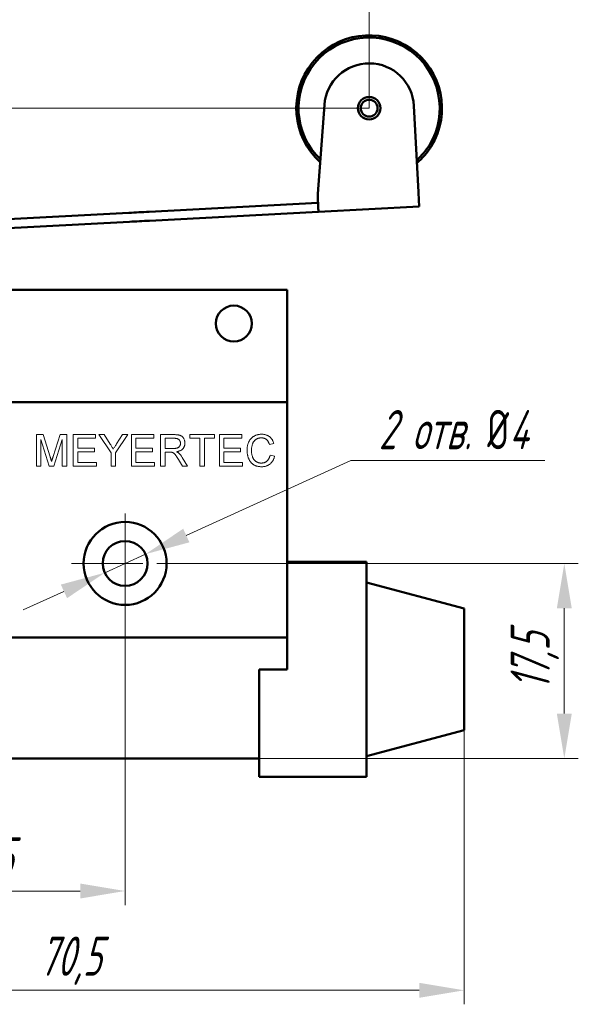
# Model space of a CAD drawing. Header units: millimetres. Extents: x 2171 to 2591, y 1134 to 1431.
# Tile 8 of 18: x 2291 to 2341, y 1291 to 1379. Entities that reach past the tile are written whole.
import ezdxf

# ---------------------------------------------------------------- set-up
doc = ezdxf.new("R2010")
doc.units = ezdxf.units.MM
doc.linetypes.add('ACAD_ISO12W100', pattern=[21, 12, -3, 0, -3, 0, -3])
doc.linetypes.add('CENTER', pattern=[10.16, 6.35, -1.27, 1.27, -1.27])
for name, color, linetype, lineweight in [('main', 5, 'Continuous', 50), ('size', 7, 'Continuous', 20), ('text', 7, 'Continuous', 20), ('ОСЕВЫЕ', 1, 'CENTER', 15)]:
    doc.layers.add(name, color=color, linetype=linetype, lineweight=lineweight)
doc.styles.add('GOST', font='GOST.shx', dxfattribs={"width": 0.8, "oblique": 15})
doc.dimstyles.new('GOST', dxfattribs={"dimscale": 0, "dimtxt": 3.5, "dimasz": 4, "dimexe": 1.25, "dimexo": 0, "dimtad": 1, "dimdec": 1, "dimrnd": 0.5, "dimtxsty": 'GOST', "dimcen": 5, "dimclrd": 256, "dimclre": 256, "dimclrt": 256, "dimadec": 1, "dimazin": 2, "dimtfac": 1, "dimtdec": 4, "dimtmove": 0, "dimatfit": 3, "dimfxl": 0, "dimtolj": 1, "dimtzin": 0, "dimlwd": -1, "dimlwe": -1, "dimarcsym": 0})
doc.dimstyles.get("Standard").update_dxf_attribs({"dimtxt": 3.5, "dimasz": 4, "dimexe": 1.25, "dimexo": 0.0625, "dimgap": 1, "dimtad": 1, "dimtoh": 1, "dimrnd": 0.5, "dimtxsty": 'GOST', "dimcen": 0.1, "dimclrd": 256, "dimclre": 256, "dimadec": 0, "dimazin": 2, "dimtfac": 1, "dimtofl": 0, "dimtmove": 0, "dimatfit": 1, "dimfxl": 0, "dimtolj": 1, "dimtzin": 0, "dimlwd": -1, "dimlwe": 20, "dimarcsym": 0})

# ---------------------------------------------------------------- blocks, each defined once
blk = doc.blocks.new('*D212')
at = {"layer": 'Defpoints', "color": 0}
for p in [(2322.629, 1371.356), (2242.912, 1313.343), (2260.806, 1313.343)]:
    blk.add_point(p, dxfattribs=at)
at = {"layer": 'size', "ltscale": 5}
for p, q in [((2322.629, 1371.356), (2241.662, 1371.356)), ((2242.912, 1367.356), (2242.912, 1317.343)), ((2260.806, 1313.343), (2241.662, 1313.343))]:
    blk.add_line(p, q, dxfattribs=at)
at = {"layer": 'size'}
for points in [[(2243.579, 1367.356), (2242.246, 1367.356), (2242.912, 1371.356)], [(2242.246, 1317.343), (2243.579, 1317.343), (2242.912, 1313.343)]]:
    blk.add_solid(points, dxfattribs=at)
at = {"layer": 'size', "linetype": 'ByBlock', "insert": (2240.537, 1342.349), "char_height": 3.5, "attachment_point": 5, "rotation": 90, "style": 'GOST'}
blk.add_mtext('\\A1;58max', dxfattribs=at)
blk = doc.blocks.new('*D213')
at = {"layer": 'Defpoints', "color": 0}
for p in [(2322.629, 1387.974), (2322.629, 1371.356), (2260.806, 1359.872)]:
    blk.add_point(p, dxfattribs=at)
at = {"layer": 'size', "ltscale": 5}
for p, q in [((2260.806, 1359.872), (2260.806, 1389.224)), ((2322.629, 1371.356), (2322.629, 1389.224)), ((2264.806, 1387.974), (2318.629, 1387.974))]:
    blk.add_line(p, q, dxfattribs=at)
at = {"layer": 'size'}
for points in [[(2264.806, 1388.641), (2264.806, 1387.308), (2260.806, 1387.974)], [(2318.629, 1387.308), (2318.629, 1388.641), (2322.629, 1387.974)]]:
    blk.add_solid(points, dxfattribs=at)
at = {"layer": 'size', "linetype": 'ByBlock', "insert": (2291.718, 1390.35), "char_height": 3.5, "attachment_point": 5, "style": 'GOST'}
blk.add_mtext('\\A1;62', dxfattribs=at)
blk = doc.blocks.new('*D221')
at = {"layer": 'Defpoints', "color": 0}
for p in [(2331.106, 1315.874), (2260.806, 1313.343), (2331.106, 1292.666)]:
    blk.add_point(p, dxfattribs=at)
at = {"layer": 'size', "ltscale": 5}
for p, q in [((2331.106, 1315.874), (2331.106, 1291.416)), ((2260.806, 1313.343), (2260.806, 1291.416)), ((2264.806, 1292.666), (2327.106, 1292.666))]:
    blk.add_line(p, q, dxfattribs=at)
at = {"layer": 'size'}
for points in [[(2264.806, 1293.332), (2264.806, 1291.999), (2260.806, 1292.666)], [(2327.106, 1291.999), (2327.106, 1293.332), (2331.106, 1292.666)]]:
    blk.add_solid(points, dxfattribs=at)
at = {"layer": 'size', "linetype": 'ByBlock', "insert": (2295.956, 1295.303), "char_height": 3.5, "attachment_point": 5, "style": 'GOST'}
blk.add_mtext('\\A1;70,5', dxfattribs=at)
blk = doc.blocks.new('*D222')
at = {"layer": 'Defpoints', "color": 0}
for p in [(2275.256, 1330.7), (2300.856, 1330.743), (2300.856, 1301.523)]:
    blk.add_point(p, dxfattribs=at)
at = {"layer": 'size', "ltscale": 5}
for p, q in [((2275.256, 1330.7), (2275.256, 1300.273)), ((2300.856, 1330.743), (2300.856, 1300.273)), ((2279.256, 1301.523), (2296.856, 1301.523))]:
    blk.add_line(p, q, dxfattribs=at)
at = {"layer": 'size'}
for points in [[(2279.256, 1302.19), (2279.256, 1300.856), (2275.256, 1301.523)], [(2296.856, 1300.856), (2296.856, 1302.19), (2300.856, 1301.523)]]:
    blk.add_solid(points, dxfattribs=at)
at = {"layer": 'size', "linetype": 'ByBlock', "insert": (2288.056, 1304.161), "char_height": 3.5, "attachment_point": 5, "style": 'GOST'}
blk.add_mtext('\\A1;25,5', dxfattribs=at)
blk = doc.blocks.new('*D223')
at = {"layer": 'Defpoints', "color": 0}
for p in [(2304.556, 1330.743), (2312.806, 1313.343), (2340.043, 1313.343)]:
    blk.add_point(p, dxfattribs=at)
at = {"layer": 'size'}
for p, q in [((2304.556, 1330.743), (2341.293, 1330.743)), ((2340.043, 1326.743), (2340.043, 1317.343)), ((2312.806, 1313.343), (2341.293, 1313.343))]:
    blk.add_line(p, q, dxfattribs=at)
for points in [[(2340.709, 1326.743), (2339.376, 1326.743), (2340.043, 1330.743)], [(2339.376, 1317.343), (2340.709, 1317.343), (2340.043, 1313.343)]]:
    blk.add_solid(points, dxfattribs=at)
at = {"layer": 'size', "linetype": 'ByBlock', "insert": (2337.405, 1322.043), "char_height": 3.5, "attachment_point": 5, "rotation": 90, "style": 'GOST'}
blk.add_mtext('\\A1;17,5', dxfattribs=at)
blk = doc.blocks.new('*D224')
at = {"layer": 'Defpoints', "color": 0}
for p in [(2302.676, 1331.573), (2299.037, 1329.912)]:
    blk.add_point(p, dxfattribs=at)
at = {"layer": 'size', "ltscale": 5}
for p, q in [((2320.993, 1339.932), (2306.315, 1333.234)), ((2338.309, 1339.932), (2320.993, 1339.932)), ((2299.037, 1329.912), (2302.676, 1331.573)), ((2295.398, 1328.252), (2291.759, 1326.591))]:
    blk.add_line(p, q, dxfattribs=at)
at = {"layer": 'size'}
for points in [[(2306.038, 1333.84), (2306.591, 1332.627), (2302.676, 1331.573)], [(2295.675, 1327.645), (2295.121, 1328.858), (2299.037, 1329.912)]]:
    blk.add_solid(points, dxfattribs=at)
at = {"layer": 'size', "color": 0, "linetype": 'ByBlock', "insert": (2330.151, 1342.682), "char_height": 3.5, "attachment_point": 5, "style": 'GOST'}
blk.add_mtext('\\A1;2 отв. {\\Q0;%%c}4', dxfattribs=at)

msp = doc.modelspace()

# ---------------------------------------------------------------- linework, layer by layer
at = {"layer": 'main'}
for p, q in [((2318.639, 1371.647), (2318.062, 1363.717)), ((2327.026, 1363.876), (2326.623, 1371.565)), ((2318.049, 1363.405), (2318.055, 1363.092)), ((2302.99, 1362.115), (2318.065, 1362.905)), ((2327.094, 1362.578), (2318.107, 1362.107)), ((2272.026, 1360.493), (2301.191, 1362.021)), ((2303.031, 1361.316), (2318.107, 1362.107)), ((2272.067, 1359.694), (2301.233, 1361.222)), ((2315.306, 1355.143), (2287.306, 1355.143)), ((2315.306, 1354.143), (2315.306, 1355.143)), ((2315.306, 1345.143), (2315.306, 1354.143)), ((2315.306, 1345.143), (2260.806, 1345.143)), ((2315.306, 1344.143), (2315.306, 1345.143)), ((2315.306, 1324.143), (2315.306, 1344.143)), ((2322.406, 1330.893), (2315.306, 1330.893)), ((2322.406, 1330.893), (2322.406, 1321.293)), ((2331.106, 1326.711), (2322.406, 1329.043)), ((2331.106, 1326.711), (2331.106, 1315.874)), ((2315.306, 1324.143), (2260.806, 1324.143)), ((2315.306, 1324.143), (2315.306, 1321.293)), ((2312.806, 1321.293), (2315.306, 1321.293)), ((2312.806, 1313.693), (2312.806, 1321.293)), ((2322.406, 1321.293), (2322.406, 1313.693)), ((2322.406, 1313.543), (2331.106, 1315.874)), ((2312.806, 1313.343), (2260.806, 1313.343)), ((2312.806, 1311.693), (2312.806, 1313.693)), ((2322.406, 1313.693), (2322.406, 1311.693)), ((2322.406, 1311.693), (2312.806, 1311.693))]:
    msp.add_line(p, q, dxfattribs=at)
at = {"layer": 'main', "flags": 128}
for points in [[(2327.026, 1363.876), (2327.04, 1363.622), (2327.052, 1363.379), (2327.064, 1363.155), (2327.075, 1362.958), (2327.083, 1362.796), (2327.089, 1362.676), (2327.093, 1362.602), (2327.094, 1362.578)], [(2318.107, 1362.107), (2318.106, 1362.124), (2318.103, 1362.177), (2318.099, 1362.264), (2318.092, 1362.382), (2318.085, 1362.528), (2318.076, 1362.699), (2318.066, 1362.888), (2318.055, 1363.092)], [(2301.191, 1362.021), (2301.415, 1362.033), (2301.639, 1362.045), (2301.864, 1362.056), (2302.088, 1362.068), (2302.314, 1362.08), (2302.539, 1362.092), (2302.764, 1362.104), (2302.99, 1362.115)], [(2303.031, 1361.316), (2302.806, 1361.305), (2302.581, 1361.293), (2302.355, 1361.281), (2302.13, 1361.269), (2301.905, 1361.257), (2301.681, 1361.246), (2301.456, 1361.234), (2301.233, 1361.222)]]:
    msp.add_lwpolyline(points, dxfattribs=at)
at = {"layer": 'main'}
for centre, radius in [((2322.629, 1371.356), 1), ((2322.629, 1371.356), 0.75), ((2310.556, 1352.143), 1.6), ((2300.856, 1330.743), 3.7), ((2300.856, 1330.743), 2)]:
    msp.add_circle(centre, radius, dxfattribs=at)
for centre, radius, start, end in [((2322.629, 1371.356), 6.5, 328.56627, 227.85127), ((2322.629, 1371.356), 6.3, 328.56627, 226.41704), ((2322.629, 1371.356), 4, 3, 175.83114), ((2322.629, 1371.356), 6.3, 312.4141, 328.56627), ((2322.629, 1371.356), 6.5, 310.97987, 328.56627), ((2323.048, 1363.354), 5, 175.83114, 179.40854)]:
    msp.add_arc(centre, radius, start, end, dxfattribs=at)
at = {"layer": 'text'}
for p, q in [((2292.935, 1339.408), (2292.935, 1342.233)), ((2292.935, 1342.233), (2293.535, 1342.233)), ((2293.535, 1342.233), (2294.166, 1340.251)), ((2294.432, 1340.285), (2295.057, 1342.233)), ((2295.057, 1342.233), (2295.652, 1342.233)), ((2295.652, 1342.233), (2295.652, 1339.408)), ((2296.231, 1339.408), (2296.231, 1342.233)), ((2296.231, 1342.233), (2298.223, 1342.233)), ((2298.223, 1342.233), (2298.223, 1341.907)), ((2299.604, 1340.605), (2298.517, 1342.233)), ((2298.517, 1342.233), (2298.988, 1342.233)), ((2298.988, 1342.233), (2299.536, 1341.37)), ((2301.089, 1342.233), (2300.002, 1340.605)), ((2300.091, 1341.402), (2300.617, 1342.233)), ((2300.617, 1342.233), (2301.089, 1342.233)), ((2301.411, 1339.408), (2301.411, 1342.233)), ((2301.411, 1342.233), (2303.403, 1342.233)), ((2303.403, 1342.233), (2303.403, 1341.907)), ((2304.018, 1339.408), (2304.018, 1342.233)), ((2304.018, 1342.233), (2305.244, 1342.233)), ((2306.626, 1341.907), (2306.626, 1342.233)), ((2306.626, 1342.233), (2308.836, 1342.233)), ((2308.836, 1342.233), (2308.836, 1341.907)), ((2309.27, 1339.408), (2309.27, 1342.233)), ((2309.27, 1342.233), (2311.262, 1342.233)), ((2311.262, 1342.233), (2311.262, 1341.907)), ((2294.083, 1339.408), (2293.334, 1341.799)), ((2293.334, 1341.799), (2293.334, 1339.408)), ((2295.253, 1341.799), (2294.499, 1339.408)), ((2295.253, 1339.408), (2295.253, 1341.799)), ((2298.223, 1341.907), (2296.63, 1341.907)), ((2296.63, 1341.907), (2296.63, 1341.038)), ((2301.809, 1341.907), (2301.809, 1341.038)), ((2303.403, 1341.907), (2301.809, 1341.907)), ((2305.259, 1341.907), (2304.417, 1341.907)), ((2304.417, 1341.907), (2304.417, 1341.002)), ((2307.532, 1341.907), (2306.626, 1341.907)), ((2307.532, 1339.408), (2307.532, 1341.907)), ((2307.93, 1341.907), (2307.93, 1339.408)), ((2308.836, 1341.907), (2307.93, 1341.907)), ((2311.262, 1341.907), (2309.669, 1341.907)), ((2309.669, 1341.907), (2309.669, 1341.038)), ((2314.124, 1341.448), (2313.725, 1341.363)), ((2296.63, 1341.038), (2298.115, 1341.038)), ((2298.115, 1340.712), (2296.63, 1340.712)), ((2296.63, 1340.712), (2296.63, 1339.734)), ((2298.115, 1341.038), (2298.115, 1340.712)), ((2299.604, 1339.408), (2299.604, 1340.605)), ((2300.002, 1340.605), (2300.002, 1339.408)), ((2301.809, 1341.038), (2303.294, 1341.038)), ((2303.294, 1340.712), (2301.809, 1340.712)), ((2301.809, 1340.712), (2301.809, 1339.734)), ((2303.294, 1341.038), (2303.294, 1340.712)), ((2304.417, 1341.002), (2305.174, 1341.002)), ((2304.825, 1340.676), (2304.417, 1340.676)), ((2304.417, 1340.676), (2304.417, 1339.408)), ((2309.669, 1341.038), (2311.154, 1341.038)), ((2311.154, 1340.712), (2309.669, 1340.712)), ((2309.669, 1340.712), (2309.669, 1339.734)), ((2311.154, 1341.038), (2311.154, 1340.712)), ((2313.798, 1340.405), (2314.196, 1340.312)), ((2296.63, 1339.734), (2298.296, 1339.734)), ((2298.296, 1339.734), (2298.296, 1339.408)), ((2301.809, 1339.734), (2303.475, 1339.734)), ((2303.475, 1339.734), (2303.475, 1339.408)), ((2305.966, 1339.408), (2305.614, 1340.005)), ((2305.96, 1340.188), (2306.423, 1339.408)), ((2309.669, 1339.734), (2311.335, 1339.734)), ((2311.335, 1339.734), (2311.335, 1339.408)), ((2293.334, 1339.408), (2292.935, 1339.408)), ((2294.499, 1339.408), (2294.083, 1339.408)), ((2295.652, 1339.408), (2295.253, 1339.408)), ((2298.296, 1339.408), (2296.231, 1339.408)), ((2300.002, 1339.408), (2299.604, 1339.408)), ((2303.475, 1339.408), (2301.411, 1339.408)), ((2304.417, 1339.408), (2304.018, 1339.408)), ((2306.423, 1339.408), (2305.966, 1339.408)), ((2307.93, 1339.408), (2307.532, 1339.408)), ((2311.335, 1339.408), (2309.27, 1339.408))]:
    msp.add_line(p, q, dxfattribs=at)
for points, knots in [([(2305.244, 1342.233), (2305.273, 1342.233), (2305.329, 1342.233), (2305.41, 1342.229), (2305.486, 1342.223), (2305.556, 1342.216), (2305.621, 1342.204), (2305.681, 1342.192), (2305.735, 1342.177), (2305.785, 1342.159), (2305.831, 1342.139), (2305.873, 1342.114), (2305.914, 1342.086), (2305.952, 1342.054), (2305.988, 1342.019), (2306.022, 1341.98), (2306.053, 1341.938), (2306.091, 1341.877), (2306.132, 1341.796), (2306.166, 1341.692), (2306.188, 1341.583), (2306.19, 1341.509), (2306.192, 1341.471)], [0, 0, 0, 0, 0.062113, 0.120212, 0.174385, 0.225444, 0.272358, 0.316388, 0.356869, 0.393978, 0.429589, 0.464683, 0.500036, 0.535483, 0.571363, 0.607909, 0.645662, 0.684517, 0.762579, 0.840497, 0.919073, 1, 1, 1, 1]), ([(2311.733, 1340.842), (2311.734, 1340.877), (2311.735, 1340.948), (2311.742, 1341.053), (2311.755, 1341.154), (2311.774, 1341.251), (2311.797, 1341.345), (2311.825, 1341.435), (2311.858, 1341.522), (2311.897, 1341.605), (2311.94, 1341.684), (2311.988, 1341.759), (2312.04, 1341.828), (2312.096, 1341.893), (2312.157, 1341.952), (2312.222, 1342.007), (2312.292, 1342.057), (2312.366, 1342.101), (2312.442, 1342.14), (2312.521, 1342.175), (2312.602, 1342.204), (2312.685, 1342.228), (2312.77, 1342.247), (2312.856, 1342.259), (2312.945, 1342.268), (2313.005, 1342.269), (2313.035, 1342.269)], [0, 0, 0, 0, 0.049401, 0.097605, 0.144255, 0.189472, 0.233915, 0.277237, 0.319859, 0.361957, 0.403486, 0.443934, 0.483649, 0.522893, 0.561858, 0.600795, 0.640104, 0.679643, 0.7194, 0.758854, 0.798315, 0.837802, 0.877469, 0.917683, 0.958393, 1, 1, 1, 1]), ([(2313.035, 1342.269), (2313.069, 1342.269), (2313.135, 1342.268), (2313.233, 1342.257), (2313.326, 1342.24), (2313.416, 1342.217), (2313.501, 1342.186), (2313.582, 1342.15), (2313.659, 1342.105), (2313.731, 1342.055), (2313.799, 1341.998), (2313.863, 1341.936), (2313.919, 1341.868), (2313.971, 1341.795), (2314.018, 1341.716), (2314.059, 1341.632), (2314.095, 1341.543), (2314.114, 1341.48), (2314.124, 1341.448)], [0, 0, 0, 0, 0.068649, 0.134937, 0.198842, 0.261409, 0.322517, 0.382377, 0.442471, 0.502228, 0.562101, 0.621732, 0.681851, 0.742049, 0.803908, 0.867162, 0.932361, 1, 1, 1, 1]), ([(2299.536, 1341.37), (2299.561, 1341.331), (2299.608, 1341.256), (2299.677, 1341.148), (2299.742, 1341.046), (2299.783, 1340.981), (2299.803, 1340.949)], [0, 0, 0, 0, 0.27481, 0.53324, 0.77433, 1, 1, 1, 1]), ([(2299.803, 1340.949), (2299.823, 1340.98), (2299.866, 1341.047), (2299.934, 1341.154), (2300.01, 1341.274), (2300.063, 1341.358), (2300.091, 1341.402)], [0, 0, 0, 0, 0.207834, 0.444075, 0.707834, 1, 1, 1, 1]), ([(2305.174, 1341.002), (2305.211, 1341.002), (2305.282, 1341.003), (2305.382, 1341.013), (2305.466, 1341.028), (2305.538, 1341.05), (2305.598, 1341.08), (2305.65, 1341.118), (2305.693, 1341.164), (2305.73, 1341.217), (2305.758, 1341.274), (2305.778, 1341.335), (2305.791, 1341.398), (2305.793, 1341.441), (2305.793, 1341.463)], [0, 0, 0, 0, 0.1288603, 0.2408922, 0.3380442, 0.4201205, 0.4940585, 0.5660948, 0.636805, 0.7091484, 0.7819418, 0.8542853, 0.9261704, 1, 1, 1, 1]), ([(2305.793, 1341.463), (2305.793, 1341.479), (2305.792, 1341.51), (2305.786, 1341.555), (2305.776, 1341.599), (2305.762, 1341.64), (2305.743, 1341.679), (2305.721, 1341.716), (2305.695, 1341.751), (2305.665, 1341.783), (2305.631, 1341.813), (2305.591, 1341.838), (2305.547, 1341.86), (2305.498, 1341.877), (2305.445, 1341.891), (2305.387, 1341.9), (2305.325, 1341.907), (2305.281, 1341.907), (2305.259, 1341.907)], [0, 0, 0, 0, 0.060326, 0.11816, 0.174187, 0.229539, 0.28345, 0.337827, 0.392632, 0.448466, 0.505965, 0.565059, 0.626654, 0.692232, 0.761131, 0.83531, 0.915326, 1, 1, 1, 1]), ([(2306.192, 1341.471), (2306.191, 1341.447), (2306.19, 1341.4), (2306.182, 1341.329), (2306.167, 1341.262), (2306.147, 1341.198), (2306.121, 1341.137), (2306.09, 1341.078), (2306.052, 1341.023), (2306.009, 1340.97), (2305.96, 1340.921), (2305.904, 1340.877), (2305.843, 1340.838), (2305.774, 1340.804), (2305.701, 1340.772), (2305.62, 1340.747), (2305.533, 1340.727), (2305.473, 1340.717), (2305.442, 1340.712)], [0, 0, 0, 0, 0.061413, 0.121295, 0.179224, 0.235938, 0.292217, 0.348197, 0.404445, 0.462026, 0.520334, 0.580383, 0.641826, 0.706363, 0.773851, 0.845266, 0.920155, 1, 1, 1, 1]), ([(2313.016, 1341.943), (2312.991, 1341.943), (2312.942, 1341.942), (2312.87, 1341.935), (2312.801, 1341.923), (2312.735, 1341.906), (2312.672, 1341.885), (2312.613, 1341.858), (2312.556, 1341.827), (2312.503, 1341.79), (2312.454, 1341.75), (2312.408, 1341.707), (2312.366, 1341.66), (2312.328, 1341.61), (2312.294, 1341.556), (2312.263, 1341.5), (2312.236, 1341.44), (2312.207, 1341.356), (2312.177, 1341.247), (2312.151, 1341.114), (2312.134, 1340.98), (2312.133, 1340.889), (2312.132, 1340.843)], [0, 0, 0, 0, 0.046763, 0.091969, 0.135804, 0.178232, 0.219441, 0.260177, 0.30028, 0.340548, 0.380311, 0.419642, 0.459017, 0.498182, 0.53767, 0.577913, 0.618649, 0.660762, 0.745299, 0.829745, 0.914602, 1, 1, 1, 1]), ([(2313.725, 1341.363), (2313.718, 1341.387), (2313.702, 1341.435), (2313.675, 1341.503), (2313.646, 1341.567), (2313.613, 1341.624), (2313.578, 1341.677), (2313.541, 1341.725), (2313.501, 1341.768), (2313.458, 1341.805), (2313.412, 1341.838), (2313.364, 1341.866), (2313.313, 1341.89), (2313.259, 1341.91), (2313.202, 1341.925), (2313.142, 1341.936), (2313.08, 1341.942), (2313.037, 1341.943), (2313.016, 1341.943)], [0, 0, 0, 0, 0.077231, 0.151165, 0.220785, 0.28715, 0.350632, 0.411307, 0.469964, 0.526707, 0.582498, 0.638509, 0.694918, 0.75242, 0.811251, 0.871856, 0.934644, 1, 1, 1, 1]), ([(2305.021, 1340.663), (2305.01, 1340.665), (2304.984, 1340.67), (2304.939, 1340.673), (2304.885, 1340.676), (2304.846, 1340.676), (2304.825, 1340.676)], [0, 0, 0, 0, 0.177495, 0.405226, 0.678388, 1, 1, 1, 1]), ([(2305.614, 1340.005), (2305.602, 1340.025), (2305.577, 1340.066), (2305.542, 1340.125), (2305.507, 1340.18), (2305.475, 1340.231), (2305.444, 1340.279), (2305.414, 1340.322), (2305.387, 1340.362), (2305.354, 1340.409), (2305.314, 1340.46), (2305.269, 1340.513), (2305.225, 1340.556), (2305.172, 1340.597), (2305.105, 1340.636), (2305.049, 1340.654), (2305.021, 1340.663)], [0, 0, 0, 0, 0.080781, 0.156541, 0.227935, 0.29431, 0.356868, 0.414759, 0.467641, 0.516748, 0.60473, 0.681571, 0.74811, 0.804941, 0.905406, 1, 1, 1, 1]), ([(2305.442, 1340.712), (2305.465, 1340.7), (2305.508, 1340.679), (2305.568, 1340.644), (2305.619, 1340.61), (2305.648, 1340.584), (2305.662, 1340.573)], [0, 0, 0, 0, 0.293076, 0.556562, 0.791914, 1, 1, 1, 1]), ([(2305.662, 1340.573), (2305.689, 1340.547), (2305.743, 1340.493), (2305.819, 1340.401), (2305.892, 1340.299), (2305.937, 1340.226), (2305.96, 1340.188)], [0, 0, 0, 0, 0.2295276, 0.4714659, 0.7281863, 1, 1, 1, 1]), ([(2313.043, 1339.372), (2313.006, 1339.372), (2312.935, 1339.373), (2312.83, 1339.382), (2312.73, 1339.397), (2312.635, 1339.417), (2312.546, 1339.442), (2312.462, 1339.474), (2312.383, 1339.512), (2312.309, 1339.555), (2312.241, 1339.604), (2312.176, 1339.658), (2312.116, 1339.718), (2312.06, 1339.782), (2312.009, 1339.852), (2311.961, 1339.926), (2311.918, 1340.006), (2311.879, 1340.091), (2311.845, 1340.179), (2311.815, 1340.268), (2311.79, 1340.36), (2311.769, 1340.453), (2311.754, 1340.548), (2311.741, 1340.644), (2311.735, 1340.742), (2311.734, 1340.808), (2311.733, 1340.842)], [0, 0, 0, 0, 0.049196, 0.096248, 0.141349, 0.184656, 0.226059, 0.266173, 0.30529, 0.343245, 0.380877, 0.418496, 0.456319, 0.494237, 0.533024, 0.572473, 0.613079, 0.654934, 0.697397, 0.739884, 0.782195, 0.825062, 0.867987, 0.911411, 0.955372, 1, 1, 1, 1]), ([(2312.132, 1340.843), (2312.133, 1340.786), (2312.135, 1340.675), (2312.155, 1340.514), (2312.185, 1340.364), (2312.222, 1340.247), (2312.259, 1340.161), (2312.289, 1340.1), (2312.323, 1340.044), (2312.36, 1339.992), (2312.401, 1339.945), (2312.446, 1339.902), (2312.493, 1339.862), (2312.545, 1339.828), (2312.599, 1339.798), (2312.653, 1339.771), (2312.709, 1339.748), (2312.766, 1339.73), (2312.824, 1339.715), (2312.884, 1339.705), (2312.944, 1339.699), (2312.985, 1339.698), (2313.006, 1339.698)], [0, 0, 0, 0, 0.1053433, 0.2043755, 0.2980687, 0.3870699, 0.4297257, 0.4709012, 0.5111217, 0.5501788, 0.5883544, 0.626683, 0.6644517, 0.7025149, 0.7404812, 0.7776181, 0.814716, 0.8515265, 0.8880985, 0.9251117, 0.9621037, 1, 1, 1, 1]), ([(2313.006, 1339.698), (2313.03, 1339.698), (2313.079, 1339.699), (2313.15, 1339.708), (2313.218, 1339.721), (2313.283, 1339.742), (2313.346, 1339.766), (2313.406, 1339.797), (2313.462, 1339.834), (2313.516, 1339.875), (2313.566, 1339.923), (2313.612, 1339.976), (2313.654, 1340.034), (2313.692, 1340.097), (2313.724, 1340.167), (2313.754, 1340.241), (2313.779, 1340.321), (2313.791, 1340.377), (2313.798, 1340.405)], [0, 0, 0, 0, 0.063336, 0.125111, 0.184688, 0.24321, 0.300888, 0.35837, 0.415761, 0.474387, 0.533966, 0.594008, 0.655072, 0.71861, 0.784375, 0.852991, 0.9249, 1, 1, 1, 1]), ([(2294.166, 1340.251), (2294.173, 1340.228), (2294.186, 1340.185), (2294.206, 1340.122), (2294.225, 1340.064), (2294.241, 1340.01), (2294.256, 1339.96), (2294.27, 1339.915), (2294.282, 1339.874), (2294.29, 1339.848), (2294.293, 1339.836)], [0, 0, 0, 0, 0.162526, 0.314315, 0.454978, 0.584519, 0.704567, 0.813495, 0.911681, 1, 1, 1, 1]), ([(2294.293, 1339.836), (2294.297, 1339.849), (2294.306, 1339.878), (2294.319, 1339.923), (2294.334, 1339.972), (2294.351, 1340.026), (2294.369, 1340.084), (2294.388, 1340.147), (2294.41, 1340.214), (2294.425, 1340.261), (2294.432, 1340.285)], [0, 0, 0, 0, 0.089205, 0.189833, 0.299233, 0.419261, 0.549207, 0.689074, 0.839579, 1, 1, 1, 1]), ([(2314.196, 1340.312), (2314.186, 1340.275), (2314.167, 1340.202), (2314.128, 1340.098), (2314.085, 1339.999), (2314.036, 1339.908), (2313.98, 1339.824), (2313.92, 1339.746), (2313.853, 1339.675), (2313.78, 1339.611), (2313.703, 1339.555), (2313.621, 1339.506), (2313.535, 1339.464), (2313.445, 1339.43), (2313.35, 1339.404), (2313.251, 1339.386), (2313.149, 1339.374), (2313.079, 1339.373), (2313.043, 1339.372)], [0, 0, 0, 0, 0.071578, 0.140016, 0.206197, 0.270156, 0.332001, 0.392755, 0.452579, 0.512253, 0.571532, 0.630152, 0.688769, 0.748164, 0.808703, 0.870256, 0.9339, 1, 1, 1, 1])]:
    msp.add_open_spline(points, degree=3, knots=knots, dxfattribs=at)
at = {"layer": 'ОСЕВЫЕ'}
for p, q in [((2300.856, 1335.188), (2300.856, 1326.381)), ((2296.077, 1330.743), (2305.636, 1330.743))]:
    msp.add_line(p, q, dxfattribs=at)

# ---------------------------------------------------------------- dimensions: what is measured, and where the dimension line sits
at = {"layer": 'size', "linetype": 'ByBlock', "ltscale": 5}
dim = msp.add_linear_dim(base=(2322.629, 1387.974), p1=(2260.806, 1359.872), p2=(2322.629, 1371.356), dimstyle='GOST', override={"dimscale": 1, "dimlfac": 1, "dimtxsty": 'GOST', "dimsah": 1, "dimtolj": 1}, dxfattribs=at)
dim.commit()
dim.dimension.update_dxf_attribs({"geometry": '*D213', "text_midpoint": (2291.718, 1390.35)})
at = {"layer": 'size', "linetype": 'ACAD_ISO12W100', "ltscale": 5}
dim = msp.add_linear_dim(base=(2242.912, 1313.343), p1=(2322.629, 1371.356), p2=(2260.806, 1313.343), angle=90, text='<>max', dimstyle='GOST', override={"dimscale": 1, "dimlfac": 1, "dimtxsty": 'GOST', "dimsah": 1, "dimtolj": 1}, dxfattribs=at)
dim.commit()
dim.dimension.update_dxf_attribs({"geometry": '*D212', "text_midpoint": (2240.537, 1342.349)})
at = {"layer": 'size', "ltscale": 5}
dim = msp.add_diameter_dim_2p(p1=(2299.037, 1329.912), p2=(2302.676, 1331.573), text='2 отв. {\\Q0;%%c}4', dimstyle='Standard', override={"dimlfac": 1, "dimtxsty": 'GOST', "dimsah": 1, "dimse1": 1, "dimse2": 1, "dimtofl": 1, "dimtmove": 1, "dimtolj": 1}, dxfattribs=at)
dim.commit()
dim.dimension.update_dxf_attribs({"geometry": '*D224', "text_midpoint": (2320.993, 1339.932), "dimtype": 163})
for base, p1, p2, picture, middle in [((2300.856, 1301.523), (2275.256, 1330.7), (2300.856, 1330.743), '*D222', (2288.056, 1304.161)), ((2331.106, 1292.666), (2260.806, 1313.343), (2331.106, 1315.874), '*D221', (2295.956, 1295.303))]:
    dim = msp.add_linear_dim(base=base, p1=p1, p2=p2, dimstyle='GOST', override={"dimscale": 1, "dimtxsty": 'GOST'}, dxfattribs=at)
    dim.commit()
    dim.dimension.update_dxf_attribs({"geometry": picture, "text_midpoint": middle})
at = {"layer": 'size'}
dim = msp.add_linear_dim(base=(2340.043, 1313.343), p1=(2304.556, 1330.743), p2=(2312.806, 1313.343), angle=90, dimstyle='GOST', override={"dimscale": 1, "dimasz": 4, "dimlfac": 1, "dimtxsty": 'GOST', "dimsah": 1, "dimtolj": 1}, dxfattribs=at)
dim.commit()
dim.dimension.update_dxf_attribs({"geometry": '*D223', "text_midpoint": (2337.405, 1322.043)})

doc.saveas('drawing.dxf')
